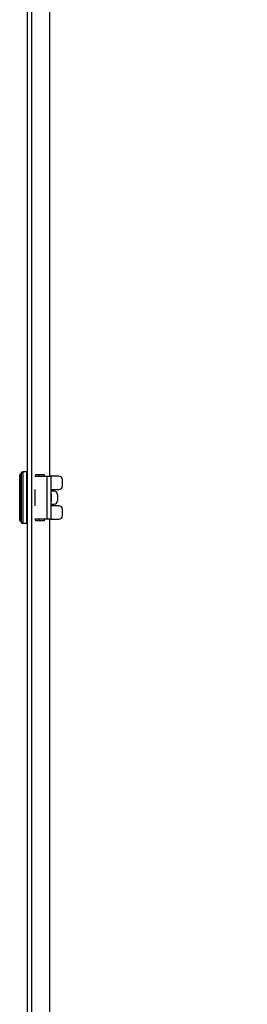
# Model space of a CAD drawing. Header units: inches. Extents: x 0 to 160, y -11 to 104.
# Tile 27 of 38: x 112.91 to 120.46, y 38.84 to 71.53. Entities that reach past the tile are written whole.
import ezdxf

# ---------------------------------------------------------------- set-up
doc = ezdxf.new("R2010")
doc.units = ezdxf.units.IN
doc.header["$LTSCALE"] = 9.635087
doc.header["$MEASUREMENT"] = 0
for name, color, linetype, lineweight in [('Dimensions(ANSI)', 7, 'Continuous', 25), ('Visible Edges(ANSI)', 7, 'Continuous', 25), ('Visible Tangent Edges(ANSI)', 7, 'Continuous', 25)]:
    doc.layers.add(name, color=color, linetype=linetype, lineweight=lineweight)
doc.styles.add('Dimension-ANSI', font='arialbd.ttf')
doc.dimstyles.new('INCH-ANSI', dxfattribs={"dimscale": 9.635087, "dimtxt": 0.12, "dimasz": 0.098425, "dimexe": 0.04, "dimexo": 0.04, "dimgap": 0.031496, "dimtad": 0, "dimtih": 1, "dimtoh": 1, "dimdec": 3, "dimrnd": 1e-08, "dimzin": 0, "dimdsep": 46, "dimtxsty": 'Dimension-ANSI', "dimcen": 0.09, "dimdle": 0.312, "dimclrd": 179, "dimclre": 179, "dimclrt": 7, "dimadec": 1, "dimazin": 0, "dimtfac": 1, "dimtdec": 3, "dimtofl": 0, "dimtmove": 0, "dimatfit": 3, "dimfxl": 1, "dimtolj": 1, "dimtzin": 4, "dimlwd": 25, "dimlwe": 25, "dimarcsym": 0})

# ---------------------------------------------------------------- blocks, each defined once
blk = doc.blocks.new('*D20')
at = {"layer": 'Defpoints', "color": 0, "linetype": 'Continuous', "transparency": 16777216}
for p in [(113.902, 90.438), (115.335, 90.438), (113.177, 20.882)]:
    blk.add_point(p, dxfattribs=at)
at = {"layer": 'Dimensions(ANSI)', "color": 179, "linetype": 'Continuous', "lineweight": 25, "true_color": 0x262658, "transparency": 16777216}
blk.add_line((114.287, 90.438), (115.335, 90.438), dxfattribs=at)
at = {"layer": 'Dimensions(ANSI)', "color": 7, "linetype": 'Continuous', "lineweight": 25, "transparency": 16777216, "insert": (118.053, 90.438), "char_height": 1.1562, "attachment_point": 5, "style": 'Dimension-ANSI'}
blk.add_mtext('\\A1;48.000', dxfattribs=at)

msp = doc.modelspace()

# ---------------------------------------------------------------- linework, layer by layer
at = {"layer": 'Visible Edges(ANSI)'}
for p, q in [((113.1771, 20.8819), (113.1771, 90.4381)), ((113.9016, 83.5664), (113.9016, 56.3731)), ((112.9146, 54.9172), (112.9146, 56.4028)), ((113.1485, 56.5157), (113.0173, 56.5157)), ((113.417, 56.3731), (113.8302, 56.3731)), ((113.4524, 56.4295), (113.7277, 56.4295)), ((113.4524, 56.3731), (113.4524, 56.4295)), ((113.7277, 56.4295), (113.7277, 56.3731)), ((113.8302, 56.3731), (113.9555, 56.3731)), ((114.2152, 56.3731), (113.9555, 56.3731)), ((113.9557, 54.9471), (113.9557, 56.3729)), ((114.3293, 56.0451), (114.3293, 56.259)), ((113.4172, 55.931), (113.417, 55.931)), ((113.4172, 55.931), (113.4172, 55.8754)), ((113.9557, 55.931), (114.2152, 55.931)), ((114.0173, 55.8754), (114.0173, 55.931)), ((113.417, 55.8754), (113.4172, 55.8754)), ((114.0558, 55.8754), (113.9557, 55.8754)), ((113.9557, 55.7884), (113.959, 55.7884)), ((114.1696, 55.7613), (114.1696, 55.5587)), ((113.4172, 55.4446), (113.417, 55.4446)), ((113.417, 55.389), (113.4172, 55.389)), ((113.4172, 55.4446), (113.4172, 55.389)), ((113.959, 55.5316), (113.9557, 55.5316)), ((113.9557, 55.4446), (114.0558, 55.4446)), ((114.2152, 55.389), (113.9557, 55.389)), ((114.0173, 55.389), (114.0173, 55.4446)), ((114.3293, 55.061), (114.3293, 55.2749)), ((113.8302, 54.9469), (113.417, 54.9469)), ((113.4524, 54.8905), (113.4524, 54.9469)), ((113.7277, 54.9469), (113.7277, 54.8905)), ((113.9555, 54.9469), (113.8302, 54.9469)), ((113.9016, 54.9469), (113.9016, 27.7536)), ((113.9555, 54.9469), (114.2152, 54.9469)), ((113.1485, 54.8042), (113.0173, 54.8042)), ((113.7277, 54.8905), (113.4524, 54.8905))]:
    msp.add_line(p, q, dxfattribs=at)
at = {"layer": 'Visible Edges(ANSI)', "flags": 128}
for points in [[(113.9555, 56.3731), (113.9555, 56.3731), (113.9555, 56.3731), (113.9555, 56.3731), (113.9555, 56.3731), (113.9556, 56.3731), (113.9556, 56.3731), (113.9556, 56.3731), (113.9556, 56.3731), (113.9556, 56.3731), (113.9556, 56.3731), (113.9556, 56.3731), (113.9556, 56.3731), (113.9556, 56.373), (113.9556, 56.373), (113.9556, 56.373), (113.9556, 56.373), (113.9556, 56.373), (113.9556, 56.373), (113.9556, 56.373), (113.9556, 56.3729), (113.9556, 56.3729), (113.9556, 56.3729), (113.9556, 56.3729), (113.9556, 56.3729)], [(113.9556, 54.9471), (113.9556, 54.9471), (113.9556, 54.9471), (113.9556, 54.947), (113.9556, 54.947), (113.9556, 54.947), (113.9556, 54.947), (113.9556, 54.947), (113.9556, 54.947), (113.9556, 54.947), (113.9556, 54.9469), (113.9556, 54.9469), (113.9556, 54.9469), (113.9556, 54.9469), (113.9556, 54.9469), (113.9556, 54.9469), (113.9556, 54.9469), (113.9556, 54.9469), (113.9556, 54.9469), (113.9556, 54.9469), (113.9555, 54.9469), (113.9555, 54.9469), (113.9555, 54.9469), (113.9555, 54.9469), (113.9555, 54.9469)]]:
    msp.add_lwpolyline(points, dxfattribs=at)
at = {"layer": 'Visible Edges(ANSI)'}
for centre, radius, start, end in [((112.9717, 56.4028), 0.0571, 115.8305, 180), ((112.9344, 56.4798), 0.0285, 295.8305, 345.70646), ((113.0173, 56.4587), 0.0571, 90, 165.70646), ((113.1485, 56.4872), 0.0285, 0, 90), ((113.5609, 56.1164), 0.4564, 34.22887, 41.70329), ((114.2152, 56.259), 0.1141, 0, 90), ((114.2152, 56.0451), 0.1141, 270, 0), ((114.2152, 55.2749), 0.1141, 0, 90), ((112.9717, 54.9172), 0.0571, 180, 244.1695), ((113.906, 54.9273), 0.0143, 252.01307, 321.31968), ((113.5609, 55.2036), 0.4564, 321.31968, 325.77113), ((114.2152, 55.061), 0.1141, 270, 0), ((112.9344, 54.8401), 0.0285, 14.29354, 64.1695), ((113.0173, 54.8613), 0.0571, 194.29354, 270), ((113.1485, 54.8328), 0.0285, 270, 0)]:
    msp.add_arc(centre, radius, start, end, dxfattribs=at)
for centre, major_axis, start_param, end_param in [((114.0558, 55.7613), (0, 0.1141), 4.712389, 6.2831853), ((114.0558, 55.5587), (0, -0.1141), 0, 1.5707963)]:
    msp.add_ellipse(centre, major_axis=major_axis, ratio=0.9975641, start_param=start_param, end_param=end_param, dxfattribs=at)
at = {"layer": 'Visible Tangent Edges(ANSI)'}
for p, q in [((113.3017, 90.4381), (113.3017, 20.8819)), ((112.9468, 54.8658), (112.9468, 56.4541)), ((112.962, 56.4728), (112.962, 54.8472)), ((113.0173, 56.5157), (113.0173, 54.8042)), ((113.1485, 54.8042), (113.1485, 56.5157)), ((113.5609, 56.3731), (113.5609, 56.4295)), ((113.8302, 54.9469), (113.8302, 56.3731)), ((113.4172, 55.8754), (113.4172, 55.4446)), ((113.959, 55.7884), (113.959, 55.5316)), ((113.5609, 54.8905), (113.5609, 54.9469)), ((113.9172, 54.9469), (113.9172, 54.9183))]:
    msp.add_line(p, q, dxfattribs=at)
at = {"layer": 'Visible Tangent Edges(ANSI)', "flags": 128}
for points in [[(114.0025, 55.931), (114.0026, 55.9287), (114.0027, 55.9263), (114.0027, 55.924), (114.0028, 55.9217), (114.0029, 55.9194), (114.003, 55.9171), (114.0031, 55.9148), (114.0031, 55.9124), (114.0032, 55.9101), (114.0033, 55.9078), (114.0033, 55.9055), (114.0034, 55.9032), (114.0034, 55.9009), (114.0035, 55.8985), (114.0035, 55.8962), (114.0036, 55.8939), (114.0036, 55.8916), (114.0037, 55.8893), (114.0037, 55.8869), (114.0037, 55.8846), (114.0037, 55.8823), (114.0038, 55.88), (114.0038, 55.8777), (114.0038, 55.8754)], [(114.0172, 55.8754), (114.0172, 55.8777), (114.0172, 55.88), (114.0171, 55.8823), (114.0171, 55.8846), (114.0171, 55.8869), (114.0171, 55.8892), (114.017, 55.8916), (114.017, 55.8939), (114.0169, 55.8962), (114.0169, 55.8985), (114.0168, 55.9008), (114.0168, 55.9031), (114.0167, 55.9055), (114.0167, 55.9078), (114.0166, 55.9101), (114.0165, 55.9124), (114.0165, 55.9147), (114.0164, 55.9171), (114.0163, 55.9194), (114.0162, 55.9217), (114.0161, 55.924), (114.016, 55.9263), (114.0159, 55.9287), (114.0158, 55.931)], [(114.0038, 55.4446), (114.0038, 55.4423), (114.0038, 55.44), (114.0037, 55.4377), (114.0037, 55.4353), (114.0037, 55.433), (114.0037, 55.4307), (114.0036, 55.4284), (114.0036, 55.4261), (114.0035, 55.4238), (114.0035, 55.4214), (114.0034, 55.4191), (114.0034, 55.4168), (114.0033, 55.4145), (114.0033, 55.4122), (114.0032, 55.4098), (114.0031, 55.4075), (114.0031, 55.4052), (114.003, 55.4029), (114.0029, 55.4006), (114.0028, 55.3983), (114.0027, 55.3959), (114.0027, 55.3936), (114.0026, 55.3913), (114.0025, 55.389)], [(114.0158, 55.389), (114.0159, 55.3913), (114.016, 55.3936), (114.0161, 55.396), (114.0162, 55.3983), (114.0163, 55.4006), (114.0164, 55.4029), (114.0165, 55.4052), (114.0165, 55.4076), (114.0166, 55.4099), (114.0167, 55.4122), (114.0167, 55.4145), (114.0168, 55.4168), (114.0168, 55.4191), (114.0169, 55.4215), (114.0169, 55.4238), (114.017, 55.4261), (114.017, 55.4284), (114.0171, 55.4307), (114.0171, 55.433), (114.0171, 55.4354), (114.0171, 55.4377), (114.0172, 55.44), (114.0172, 55.4423), (114.0172, 55.4446)]]:
    msp.add_lwpolyline(points, dxfattribs=at)

# ---------------------------------------------------------------- dimensions: what is measured, and where the dimension line sits
at = {"layer": 'Dimensions(ANSI)', "color": 179, "linetype": 'Continuous', "lineweight": 25, "true_color": 0x262658}
dim = msp.add_ordinate_dim(feature_location=(113.9016, 90.4381), offset=(1.433, 0), dtype=0, origin=(113.1771, 20.8819), dimstyle='INCH-ANSI', override={"dimgap": 0.031496, "dimtad": 0, "dimdec": 3, "dimlfac": 0.690089, "dimtol": 0, "dimlim": 0, "dimtp": 0, "dimtm": 0, "dimtdec": 3}, dxfattribs=at)
dim.commit()
dim.dimension.update_dxf_attribs({"geometry": '*D20', "text_midpoint": (118.0535, 90.4381)})

doc.saveas('drawing.dxf')
